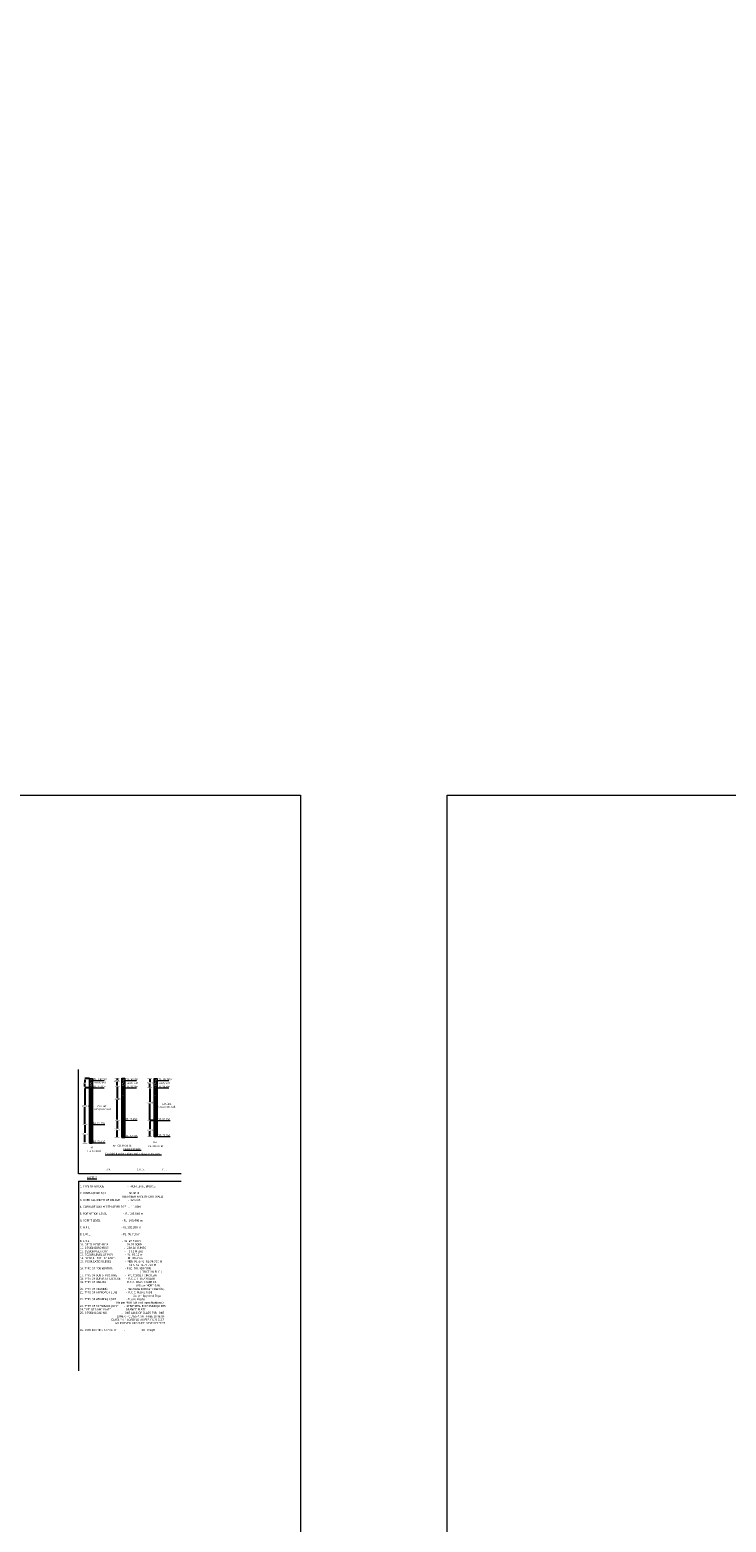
# Model space of a CAD drawing. Header units: millimetres. Extents: x -20950785 to 389010297, y -11535949 to 14056629.
# Tile 142 of 256: x 11696699 to 11985366, y -1696708 to -1078374. Entities that reach past the tile are written whole.
import ezdxf

# ---------------------------------------------------------------- set-up
doc = ezdxf.new("R2010")
doc.units = ezdxf.units.MM
doc.header["$LTSCALE"] = 60
doc.header["$MEASUREMENT"] = 0
doc.linetypes.add('DOT2', pattern=[0.125, 0, -0.125])
doc.styles.add('style1', font='txt.shx', dxfattribs={"height": 1})
doc.dimstyles.get("Standard").update_dxf_attribs({"dimtxt": 400, "dimasz": 215, "dimexe": 0.18, "dimexo": 0.0625, "dimgap": 0.09, "dimtad": 0, "dimtih": 1, "dimtoh": 1, "dimdec": 0, "dimzin": 4, "dimdsep": 46, "dimtxsty": 'Standard', "dimblk": 'OPEN90', "dimcen": 0, "dimadec": 0, "dimazin": 1, "dimtfac": 1, "dimtdec": 0, "dimtix": 1, "dimtofl": 0, "dimtmove": 0, "dimatfit": 3, "dimldrblk": 'OPEN30', "dimfxl": 1, "dimtolj": 1, "dimtzin": 0, "dimarcsym": 0})

# ---------------------------------------------------------------- blocks, each defined once
blk = doc.blocks.new('*D584')
at = {"color": 0, "linetype": 'Continuous', "lineweight": -2, "transparency": 16777216}
for p, q in [((11746386, -1512885), (11746385, -1512885)), ((11746386, -1513185), (11746386, -1514327)), ((11746385, -1516734), (11746386, -1516734)), ((11746386, -1516434), (11746386, -1515090))]:
    blk.add_line(p, q, dxfattribs=at)
at = {"color": 0, "linetype": 'Continuous', "lineweight": 9, "transparency": 16777216}
for points in [[(11746336, -1513185), (11746436, -1513185), (11746386, -1512885)], [(11746336, -1516434), (11746436, -1516434), (11746386, -1516734)]]:
    blk.add_solid(points, dxfattribs=at)
at = {"layer": 'Defpoints', "color": 0, "linetype": 'Continuous', "lineweight": 9, "transparency": 16777216}
for p in [(11746386, -1512885), (11746385, -1516734), (11746386, -1516734)]:
    blk.add_point(p, dxfattribs=at)
at = {"color": 0, "linetype": 'Continuous', "lineweight": 9, "transparency": 16777216, "insert": (11746386, -1514708), "char_height": 500, "attachment_point": 5}
blk.add_mtext('\\A1;{\\fTimes New Roman|b0|i0|c0|p18;\\H1.5x;3850}', dxfattribs=at)
blk = doc.blocks.new('*D585')
at = {"color": 0, "linetype": 'Continuous', "lineweight": -2, "transparency": 16777216}
for p, q in [((11746385, -1516734), (11746385, -1516734)), ((11746385, -1517034), (11746385, -1522552)), ((11746385, -1530034), (11746385, -1523315)), ((11746385, -1530334), (11746385, -1530334))]:
    blk.add_line(p, q, dxfattribs=at)
at = {"color": 0, "linetype": 'Continuous', "lineweight": 9, "transparency": 16777216}
for points in [[(11746335, -1517034), (11746435, -1517034), (11746385, -1516734)], [(11746335, -1530034), (11746435, -1530034), (11746385, -1530334)]]:
    blk.add_solid(points, dxfattribs=at)
at = {"layer": 'Defpoints', "color": 0, "linetype": 'Continuous', "lineweight": 9, "transparency": 16777216}
for p in [(11746385, -1516734), (11746385, -1530334), (11746385, -1530334)]:
    blk.add_point(p, dxfattribs=at)
at = {"color": 0, "linetype": 'Continuous', "lineweight": 9, "transparency": 16777216, "insert": (11746385, -1522933), "char_height": 500, "attachment_point": 5}
blk.add_mtext('\\A1;{\\fTimes New Roman|b0|i0|c0|p18;\\H1.5x;13600}', dxfattribs=at)
blk = doc.blocks.new('*D612')
at = {"color": 0, "linetype": 'Continuous', "lineweight": -2, "transparency": 16777216}
for p, q in [((11748300, -1530334), (11746385, -1530334)), ((11746386, -1530634), (11746386, -1533904)), ((11746386, -1537084), (11746385, -1537084)), ((11746386, -1536784), (11746386, -1534669))]:
    blk.add_line(p, q, dxfattribs=at)
at = {"color": 0, "linetype": 'Continuous', "lineweight": 9, "transparency": 16777216}
for points in [[(11746336, -1530634), (11746436, -1530634), (11746386, -1530334)], [(11746336, -1536784), (11746436, -1536784), (11746386, -1537084)]]:
    blk.add_solid(points, dxfattribs=at)
at = {"layer": 'Defpoints', "color": 0, "linetype": 'Continuous', "lineweight": 9, "transparency": 16777216}
for p in [(11746386, -1530334), (11748300, -1530334), (11746386, -1537084)]:
    blk.add_point(p, dxfattribs=at)
at = {"color": 0, "linetype": 'Continuous', "lineweight": 9, "transparency": 16777216, "insert": (11746386, -1534287), "char_height": 500, "attachment_point": 5}
blk.add_mtext('\\A1;{\\fTimes New Roman|b0|i0|c0|p18;\\H1.5x;6750}', dxfattribs=at)
blk = doc.blocks.new('*D586')
at = {"color": 0, "linetype": 'Continuous', "lineweight": -2, "transparency": 16777216}
for p, q in [((11732881, -1512701), (11732881, -1512701)), ((11732881, -1513001), (11732881, -1513534)), ((11732881, -1515821), (11732881, -1514297)), ((11732881, -1516121), (11732881, -1516121))]:
    blk.add_line(p, q, dxfattribs=at)
at = {"color": 0, "linetype": 'Continuous', "lineweight": 9, "transparency": 16777216}
for points in [[(11732831, -1513001), (11732931, -1513001), (11732881, -1512701)], [(11732831, -1515821), (11732931, -1515821), (11732881, -1516121)]]:
    blk.add_solid(points, dxfattribs=at)
at = {"layer": 'Defpoints', "color": 0, "linetype": 'Continuous', "lineweight": 9, "transparency": 16777216}
for p in [(11732881, -1512701), (11732881, -1516121), (11732881, -1516121)]:
    blk.add_point(p, dxfattribs=at)
at = {"color": 0, "linetype": 'Continuous', "lineweight": 9, "transparency": 16777216, "insert": (11732881, -1513915), "char_height": 500, "attachment_point": 5}
blk.add_mtext('\\A1;{\\fTimes New Roman|b0|i0|c0|p18;\\H1.5x;3420}', dxfattribs=at)
blk = doc.blocks.new('*D587')
at = {"color": 0, "linetype": 'Continuous', "lineweight": -2, "transparency": 16777216}
for p, q in [((11732876, -1516124), (11732875, -1516124)), ((11732876, -1516424), (11732876, -1521011)), ((11732876, -1529914), (11732876, -1521777)), ((11732865, -1530214), (11732876, -1530214))]:
    blk.add_line(p, q, dxfattribs=at)
at = {"color": 0, "linetype": 'Continuous', "lineweight": 9, "transparency": 16777216}
for points in [[(11732826, -1516424), (11732926, -1516424), (11732876, -1516124)], [(11732826, -1529914), (11732926, -1529914), (11732876, -1530214)]]:
    blk.add_solid(points, dxfattribs=at)
at = {"layer": 'Defpoints', "color": 0, "linetype": 'Continuous', "lineweight": 9, "transparency": 16777216}
for p in [(11732876, -1516124), (11732865, -1530214), (11732876, -1530214)]:
    blk.add_point(p, dxfattribs=at)
at = {"color": 0, "linetype": 'Continuous', "lineweight": 9, "transparency": 16777216, "insert": (11732876, -1521394), "char_height": 500, "attachment_point": 5}
blk.add_mtext('\\A1;{\\fTimes New Roman|b0|i0|c0|p18;\\H1.5x;14090}', dxfattribs=at)
blk = doc.blocks.new('*D588')
at = {"color": 0, "linetype": 'Continuous', "lineweight": -2, "transparency": 16777216}
for p, q in [((11732865, -1530214), (11732865, -1530214)), ((11732865, -1530514), (11732865, -1533607)), ((11732865, -1537039), (11732865, -1534372)), ((11732865, -1537339), (11732865, -1537339))]:
    blk.add_line(p, q, dxfattribs=at)
at = {"color": 0, "linetype": 'Continuous', "lineweight": 9, "transparency": 16777216}
for points in [[(11732815, -1530514), (11732915, -1530514), (11732865, -1530214)], [(11732815, -1537039), (11732915, -1537039), (11732865, -1537339)]]:
    blk.add_solid(points, dxfattribs=at)
at = {"layer": 'Defpoints', "color": 0, "linetype": 'Continuous', "lineweight": 9, "transparency": 16777216}
for p in [(11732865, -1530214), (11732865, -1530214), (11732865, -1537339)]:
    blk.add_point(p, dxfattribs=at)
at = {"color": 0, "linetype": 'Continuous', "lineweight": 9, "transparency": 16777216, "insert": (11732865, -1533990), "char_height": 500, "attachment_point": 5}
blk.add_mtext('\\A1;{\\fTimes New Roman|b0|i0|c0|p18;\\H1.5x;7125}', dxfattribs=at)
blk = doc.blocks.new('*D589')
at = {"color": 0, "linetype": 'Continuous', "lineweight": -2, "transparency": 16777216}
for p, q in [((11719555, -1516734), (11719555, -1516734)), ((11719555, -1517034), (11719555, -1523970)), ((11719555, -1531669), (11719555, -1524733)), ((11719555, -1531969), (11719555, -1531969))]:
    blk.add_line(p, q, dxfattribs=at)
at = {"color": 0, "linetype": 'Continuous', "lineweight": 9, "transparency": 16777216}
for points in [[(11719505, -1517034), (11719605, -1517034), (11719555, -1516734)], [(11719505, -1531669), (11719605, -1531669), (11719555, -1531969)]]:
    blk.add_solid(points, dxfattribs=at)
at = {"layer": 'Defpoints', "color": 0, "linetype": 'Continuous', "lineweight": 9, "transparency": 16777216}
for p in [(11719555, -1516734), (11719555, -1516734), (11719555, -1531969)]:
    blk.add_point(p, dxfattribs=at)
at = {"color": 0, "linetype": 'Continuous', "lineweight": 9, "transparency": 16777216, "insert": (11719555, -1524352), "char_height": 500, "attachment_point": 5}
blk.add_mtext('\\A1;{\\fTimes New Roman|b0|i0|c0|p18;\\H1.5x;13310}', dxfattribs=at)
blk = doc.blocks.new('*D590')
at = {"color": 0, "linetype": 'Continuous', "lineweight": -2, "transparency": 16777216}
for p, q in [((11719555, -1531969), (11719555, -1531969)), ((11719555, -1532269), (11719555, -1535414)), ((11719555, -1539325), (11719555, -1536180)), ((11719555, -1539625), (11719555, -1539625))]:
    blk.add_line(p, q, dxfattribs=at)
at = {"color": 0, "linetype": 'Continuous', "lineweight": 9, "transparency": 16777216}
for points in [[(11719505, -1532269), (11719605, -1532269), (11719555, -1531969)], [(11719505, -1539325), (11719605, -1539325), (11719555, -1539625)]]:
    blk.add_solid(points, dxfattribs=at)
at = {"layer": 'Defpoints', "color": 0, "linetype": 'Continuous', "lineweight": 9, "transparency": 16777216}
for p in [(11719555, -1531969), (11719555, -1539625), (11719555, -1539625)]:
    blk.add_point(p, dxfattribs=at)
at = {"color": 0, "linetype": 'Continuous', "lineweight": 9, "transparency": 16777216, "insert": (11719555, -1535797), "char_height": 500, "attachment_point": 5}
blk.add_mtext('\\A1;{\\fTimes New Roman|b0|i0|c0|p18;\\H1.5x;7655}', dxfattribs=at)
blk = doc.blocks.new('*D613')
at = {"color": 0, "linetype": 'Continuous', "lineweight": -2, "ltscale": 2, "transparency": 16777216}
for p, q in [((11721469, -1512894), (11719554, -1512894)), ((11719554, -1513394), (11719554, -1514560)), ((11719554, -1516234), (11719554, -1515069)), ((11721469, -1516734), (11719554, -1516734))]:
    blk.add_line(p, q, dxfattribs=at)
at = {"color": 0, "linetype": 'Continuous', "lineweight": 9, "ltscale": 2, "transparency": 16777216}
for points in [[(11719471, -1513394), (11719638, -1513394), (11719554, -1512894)], [(11719471, -1516234), (11719638, -1516234), (11719554, -1516734)]]:
    blk.add_solid(points, dxfattribs=at)
at = {"layer": 'Defpoints', "color": 0, "linetype": 'Continuous', "lineweight": 9, "ltscale": 2, "transparency": 16777216}
for p in [(11721469, -1512894), (11719554, -1516734), (11721469, -1516734)]:
    blk.add_point(p, dxfattribs=at)
at = {"color": 0, "linetype": 'Continuous', "lineweight": 9, "ltscale": 2, "transparency": 16777216, "insert": (11719554, -1514814), "char_height": 500, "attachment_point": 5}
blk.add_mtext('\\A1;{\\fTimes New Roman|b0|i0|c0|p18;3840}', dxfattribs=at)

msp = doc.modelspace()

# ---------------------------------------------------------------- hatches: boundary and pattern name
at = {"linetype": 'Continuous', "lineweight": 9}
h = msp.add_hatch(dxfattribs=at)
h.set_pattern_fill('AR-CONC', color=256, scale=80)
h.set_pattern_definition([(50, (4209118.57, -1283861.8), (573.808146, -50.201708), [60, -660]), (355, (4209118.57, -1283861.8), (-111.001067, 601.753707), [48, -528]), (100.4514445, (4209166.4, -1283866), (462.807077, 551.551993), [50.992154, -560.91369]), (46.1842, (4209118.6, -1283701.8), (853.793065, -132.415425), [90, -990]), (96.635635, (4209189.7, -1283712.85), (747.72956, 779.29488), [76.48827, -841.37101]), (351.184164, (4209118.6, -1283701.8), (747.72956, 779.29488), [72, -792]), (21, (4209198.57, -1283741.8), (477.525642, -322.095113), [60, -660]), (326, (4209198.57, -1283741.8), (194.652266, 580.120036), [48, -528]), (71.451445, (4209238.36, -1283768.66), (672.1779, 258.024922), [50.99215, -560.91369]), (37.5, (4209118.57, -1283861.82), (9.727884, 266.315083), [0, -521.6, 0, -536, 0, -530]), (7.5, (4209118.57, -1283861.82), (210.45563, 315.52937), [0, -305.6, 0, -509.6, 0, -202]), (327.5, (4208940.17, -1283861.82), (427.057949, -18.0438974), [0, -200, 0, -624, 0, -828]), (317.5, (4208860.17, -1283861.8), (466.548935, 80.083986), [0, -260, 0, -414.4, 0, -588])])
h.paths.add_polyline_path([(11722650.95, -1512892.66), (11721450.95, -1512892.66), (11721469.49, -1516734.11), (11722669.49, -1516734.11)])
h = msp.add_hatch(dxfattribs=at)
h.set_pattern_fill('AR-CONC', color=256, scale=80)
h.set_pattern_definition([(50, (4222544.05, -1283861.8), (573.808146, -50.201708), [60, -660]), (355, (4222544.05, -1283861.8), (-111.001067, 601.753707), [48, -528]), (100.4514445, (4222591.87, -1283866), (462.807077, 551.551993), [50.992154, -560.91369]), (46.1842, (4222544.05, -1283701.8), (853.793065, -132.415425), [90, -990]), (96.635635, (4222615.2, -1283712.85), (747.72956, 779.29488), [76.48827, -841.37101]), (351.184164, (4222544.05, -1283701.8), (747.72956, 779.29488), [72, -792]), (21, (4222624.05, -1283741.8), (477.525642, -322.095113), [60, -660]), (326, (4222624.05, -1283741.8), (194.652266, 580.120036), [48, -528]), (71.451445, (4222663.85, -1283768.66), (672.1779, 258.024922), [50.99215, -560.91369]), (37.5, (4222544.05, -1283861.82), (9.727884, 266.315083), [0, -521.6, 0, -536, 0, -530]), (7.5, (4222544.05, -1283861.82), (210.45563, 315.52937), [0, -305.6, 0, -509.6, 0, -202]), (327.5, (4222365.65, -1283861.82), (427.057949, -18.0438974), [0, -200, 0, -624, 0, -828]), (317.5, (4222285.65, -1283861.8), (466.548935, 80.083986), [0, -260, 0, -414.4, 0, -588])])
h.paths.add_polyline_path([(11736094.98, -1512710.2), (11734894.98, -1512710.2), (11734894.98, -1516077.97), (11736094.98, -1516077.97)])
h = msp.add_hatch(dxfattribs=at)
h.set_pattern_fill('AR-CONC', color=256, scale=80)
h.set_pattern_definition([(50, (4235948.7, -1283861.8), (573.808146, -50.201708), [60, -660]), (355, (4235948.7, -1283861.8), (-111.001067, 601.753707), [48, -528]), (100.4514445, (4235996.5, -1283866), (462.807077, 551.551993), [50.992154, -560.91369]), (46.1842, (4235948.7, -1283701.8), (853.793065, -132.415425), [90, -990]), (96.635635, (4236019.84, -1283712.85), (747.72956, 779.29488), [76.48827, -841.37101]), (351.184164, (4235948.7, -1283701.8), (747.72956, 779.29488), [72, -792]), (21, (4236028.7, -1283741.8), (477.525642, -322.095113), [60, -660]), (326, (4236028.7, -1283741.8), (194.652266, 580.120036), [48, -528]), (71.451445, (4236068.5, -1283768.66), (672.1779, 258.024922), [50.99215, -560.91369]), (37.5, (4235948.7, -1283861.82), (9.727884, 266.315083), [0, -521.6, 0, -536, 0, -530]), (7.5, (4235948.7, -1283861.82), (210.45563, 315.52937), [0, -305.6, 0, -509.6, 0, -202]), (327.5, (4235770.3, -1283861.82), (427.057949, -18.0438974), [0, -200, 0, -624, 0, -828]), (317.5, (4235690.3, -1283861.8), (466.548935, 80.083986), [0, -260, 0, -414.4, 0, -588])])
h.paths.add_polyline_path([(11749499.62, -1512881.04), (11748299.62, -1512881.04), (11748299.62, -1516734.11), (11749499.62, -1516734.11)])
h = msp.add_hatch(dxfattribs=at)
h.set_pattern_fill('ANSI33', color=256, scale=2000)
h.set_pattern_definition([(45, (4209118.57, -1283861.8), (-353.55339, 353.55339), []), (45, (4209472.1, -1283861.8), (-353.55339, 353.55339), [250, -125])])
h.paths.add_polyline_path([(11721469.49, -1532030.13), (11722669.49, -1531933.31), (11722669.49, -1516734.11), (11721469.49, -1516734.11)])
h = msp.add_hatch(dxfattribs=at)
h.set_pattern_fill('ANSI33', color=256, scale=2000)
h.set_pattern_definition([(45, (4222544.05, -1283861.8), (-353.55339, 353.55339), []), (45, (4222897.6, -1283861.8), (-353.55339, 353.55339), [250, -125])])
h.paths.add_polyline_path([(11736094.98, -1516077.97), (11734894.98, -1516077.97), (11734894.98, -1530334.11), (11736094.98, -1530334.11)])
h = msp.add_hatch(dxfattribs=at)
h.set_pattern_fill('ANSI33', color=256, scale=2000)
h.set_pattern_definition([(45, (4235948.7, -1283861.8), (-353.55339, 353.55339), []), (45, (4236302.25, -1283861.8), (-353.55339, 353.55339), [250, -125])])
h.paths.add_polyline_path([(11749499.62, -1516734.11), (11748299.62, -1516734.11), (11748299.62, -1530334.11), (11749499.62, -1530334.11)])
h = msp.add_hatch(dxfattribs=at)
h.set_pattern_fill('ANSI37', color=256, scale=2000)
h.set_pattern_definition([(45, (4258999.5, -1286809.9), (-176.776695, 176.776695), []), (135, (4258999.5, -1286809.9), (-176.776695, -176.776695), [])])
h.paths.add_polyline_path([(11722669.49, -1531933.31), (11721469.49, -1532030.13), (11721469.49, -1539611.66), (11722669.49, -1539611.66)])
h = msp.add_hatch(dxfattribs=at)
h.set_pattern_fill('ANSI37', color=256, scale=2000)
h.set_pattern_definition([(45, (4222544.05, -1283861.82), (-176.776695, 176.776695), []), (135, (4222544.05, -1283861.82), (-176.776695, -176.776695), [])])
h.paths.add_polyline_path([(11736094.98, -1530214.11), (11734894.98, -1530214.11), (11734894.98, -1537253.76), (11736094.98, -1537253.76)])
h = msp.add_hatch(dxfattribs=at)
h.set_pattern_fill('ANSI37', color=256, scale=2000)
h.set_pattern_definition([(45, (4235948.7, -1283861.82), (-176.776695, 176.776695), []), (135, (4235948.7, -1283861.82), (-176.776695, -176.776695), [])])
h.paths.add_polyline_path([(11749499.62, -1530334.11), (11748299.62, -1530334.11), (11748299.62, -1537051.64), (11749499.62, -1537051.64)])

# ---------------------------------------------------------------- linework, layer by layer
for p, q in [((11716911.93, -1552425.38, -17483.87), (11716911.93, -1509124.08, -17483.87)), ((11721450.95, -1512892.66, -17483.87), (11722650.95, -1512892.66, -17483.87)), ((11721469.49, -1539611.66, -17483.87), (11721450.95, -1512892.66, -17483.87)), ((11722650.95, -1512892.66, -17483.87), (11722669.49, -1539611.66, -17483.87)), ((11722955.07, -1513734.11, -17483.87), (11727450.63, -1513734.11, -17483.87)), ((11734894.98, -1512700.53, -17483.87), (11736094.98, -1512700.53, -17483.87)), ((11734894.98, -1537276.79, -17483.87), (11734894.98, -1512700.53, -17483.87)), ((11736094.98, -1512700.53, -17483.87), (11736094.98, -1537276.79, -17483.87)), ((11736380.56, -1513734.11, -17483.87), (11740876.11, -1513734.11, -17483.87)), ((11748299.62, -1512884.64, -17483.87), (11749499.62, -1512884.64, -17483.87)), ((11748299.62, -1537081.11, -17483.87), (11748299.62, -1512884.64, -17483.87)), ((11749499.62, -1512884.64, -17483.87), (11749499.62, -1537081.11, -17483.87)), ((11749785.2, -1513734.11, -17483.87), (11754280.75, -1513734.11, -17483.87)), ((11721469.49, -1516734.11, -17483.87), (11722669.49, -1516734.11, -17483.87)), ((11722955.07, -1516734.08, -17483.87), (11727450.63, -1516734.08, -17483.87)), ((11734894.98, -1516077.97, -17483.87), (11736094.98, -1516077.97, -17483.87)), ((11736380.56, -1516734.11, -17483.87), (11740876.11, -1516734.11, -17483.87)), ((11748299.62, -1516734.11, -17483.87), (11749499.62, -1516734.11, -17483.87)), ((11749785.2, -1516734.11, -17483.87), (11754280.75, -1516734.11, -17483.87)), ((11721469.49, -1531968.51, -17483.87), (11722669.49, -1531968.51, -17483.87)), ((11722739.03, -1531968.51, -17483.87), (11727793.58, -1531968.51, -17483.87)), ((11734894.98, -1530214.11, -17483.87), (11736094.98, -1530214.11, -17483.87)), ((11736112.77, -1530215.02, -17483.87), (11741167.31, -1530213.19, -17483.87)), ((11748299.62, -1530334.11, -17483.87), (11749499.62, -1530334.11, -17483.87)), ((11749785.2, -1530334.11, -17483.87), (11754839.75, -1530334.11, -17483.87)), ((11721469.49, -1539611.66, -17483.87), (11722669.49, -1539611.66, -17483.87)), ((11722887.9, -1539602.06, -17483.87), (11727942.44, -1539602.06, -17483.87)), ((11734894.98, -1537276.79, -17483.87), (11736094.98, -1537276.79, -17483.87)), ((11736094.98, -1537276.79, -17483.87), (11734894.98, -1537276.79, -17483.87)), ((11736244.04, -1537184.45, -17483.87), (11741298.59, -1537184.45, -17483.87)), ((11749499.62, -1537081.11, -17483.87), (11748299.62, -1537081.11, -17483.87)), ((11749785.2, -1536978.2, -17483.87), (11754839.75, -1536978.2, -17483.87)), ((11759502.71, -1552425.38, -17483.87), (11716911.93, -1552425.38, -17483.87)), ((11716918.53, -1555463.81, -23625), (11716918.53, -1622031.32, -23625)), ((11716918.53, -1555463.81, -23625), (11759502.71, -1555463.81, -23625)), ((11716927.32, -1616735.07, -23625), (11716927.32, -1633994.9, -23625))]:
    msp.add_line(p, q, dxfattribs=at)
at = {"linetype": 'DOT2', "lineweight": 9, "ltscale": 2}
for p, q in [((11733788.5, -1512700.53, -17483.87), (11731973.32, -1512700.53, -17483.87)), ((11747292.46, -1512884.64, -17483.87), (11745477.28, -1512884.64, -17483.87)), ((11733887.82, -1516136.93, -17483.87), (11732072.64, -1516136.93, -17483.87)), ((11747292.46, -1516734.11, -17483.87), (11745477.28, -1516734.11, -17483.87)), ((11720462.34, -1531969.3, -17483.87), (11718647.15, -1531969.3, -17483.87)), ((11733887.82, -1530214.11, -17483.87), (11732072.64, -1530214.11, -17483.87)), ((11747292.46, -1530334.11, -17483.87), (11745477.28, -1530334.11, -17483.87)), ((11720462.34, -1539624.77, -17483.87), (11718647.15, -1539624.77, -17483.87)), ((11733772.71, -1537338.68, -17483.87), (11731957.53, -1537338.68, -17483.87)), ((11747292.84, -1537085.67, -17483.87), (11745477.66, -1537085.67, -17483.87))]:
    msp.add_line(p, q, dxfattribs=at)
at = {"color": 7, "linetype": 'Continuous', "lineweight": 9, "ltscale": 2}
for points in [[(11115050, -1395468.5), (11808899.5, -1395468.5), (11808899.5, -1853200), (11115050, -1853200)], [(11869702, -1395468.5), (12563551.5, -1395468.5), (12563551.5, -1853200), (11869702, -1853200)]]:
    msp.add_lwpolyline(points, close=True, dxfattribs=at)

# ---------------------------------------------------------------- texts
at = {"linetype": 'Continuous', "lineweight": 9, "char_height": 750, "attachment_point": 1}
for s, insert, width in [('\\pi2740.72241;{\\fTimes New Roman|b0|i0|c0|p18;compacted \\P\\pi4359.6842;soil\\H1.00001x;\\P\\pi0;      }', (9455324.8, -1080999.57), 10242.62), ('\\pi2740.72241;{\\fTimes New Roman|b0|i0|c0|p18;compacted \\P\\pi4359.6842;soil\\H1.00001x;\\P\\pi0;      }', (9482129.83, -1078438.26), 10242.62), ('\\pi2917.05681;{\\fTimes New Roman|b0|i0|c0|p18;\\LCertified that the boring details  shown are correct.}', (10162216.56, -1091128.85), 28256.2477), ('\\pi3313.63157;{\\fTimes New Roman|b0|i0|c0|p18;medium \\P\\pi1814.9834;compacted soil\\H1.00001x;\\P\\pi0;      }', (10471525.12, -1523931.04, -17483.87), 10242.62), ('\\pi3313.63157;{\\fTimes New Roman|b0|i0|c0|p18;medium \\P\\pi1814.9834;compacted soil\\H1.00001x;\\P\\pi0;      }', (10498330.15, -1522913.25, -17483.87), 10242.62), ('\\pi3313.63157;{\\fTimes New Roman|b0|i0|c0|p18;medium \\P\\pi1814.9834;compacted soil\\H1.00001x;\\P\\pi0;      }', (11721469.49, -1523931.04, -17483.87), 10242.62), ('\\pi3313.63157;{\\fTimes New Roman|b0|i0|c0|p18;medium \\P\\pi1814.9834;compacted soil\\H1.00001x;\\P\\pi0;      }', (11748274.52, -1522913.25, -17483.87), 10242.62), ('\\pi2917.05681;{\\fTimes New Roman|b0|i0|c0|p18;\\LCertified that the boring details  shown are correct.}', (10475118.14, -1543620.32, -17483.87), 28256.2477), ('\\pi2917.05681;{\\fTimes New Roman|b0|i0|c0|p18;\\LCertified that the boring details  shown are correct.}', (11725062.51, -1543620.32, -17483.87), 28256.2477)]:
    msp.add_mtext(s, dxfattribs=dict(at, insert=insert, width=width))
at = {"linetype": 'Continuous', "insert": (8030285.91, -1147123.55), "char_height": 750, "width": 22678.6984, "attachment_point": 1, "style": 'style1'}
msp.add_mtext('\\pi6024.46095;{\\fTimes New Roman|b0|i0|c0|p18;\\LELEVATION OF PIER \\P\\pi3569.25186;ALONG CURRENT DIRECTION  }', dxfattribs=at)
at = {"linetype": 'Continuous', "lineweight": 9, "attachment_point": 1, "style": 'style1'}
for s, insert, char_height, width in [('\\pi6024.46095;{\\fTimes New Roman|b0|i0|c0|p18;\\LELEVATION OF PIER \\P\\pi3569.25186;ALONG CURRENT DIRECTION  }', (9385850.86, -1147123.55), 750, 22678.6984), ('\\pi6024.46095;{\\fTimes New Roman|b0|i0|c0|p18;\\LELEVATION OF PIER \\P\\pi3569.25186;ALONG CURRENT DIRECTION  }', (10088318.98, -1147123.55), 750, 22678.6984), ("{\\fTahoma|b0|i0|c0|p34;\\H1.4575x;1. TYPE OF BRIDGE                             -  HIGH LEVEL BRIDGE\\P \\P2. LENTH OF BRIDGE                          - 60.00 M \\P                                                    ( BETWEEN FACE OF DIRT WALL)  \\P3. OVER ALL WIDTH OF BRIDGE          -  12.00M.\\P\\P4. CARRAGE WAY WIDTH OF BRIDGE   -  11.00M             \\P\\P5. FORMATION LEVEL                    -  RL 105.565 m\\P\\P6. SOFFIT LEVEL                           - RL  103.400 m\\P\\P7. H.F.L.                                       - RL 102.200 m\\P\\P8. L.W.L.                                      - RL  96.710 m\\P\\P9. L.B.L.                                        - RL  96.710 m\\P10. CATCHMENT AREA                    -  29.29 SQKM\\P11. DESIGN DISCHRGE                   -   288.68 CUMEC\\P12. DESIGN VELOCITY                     -    1.11 M /sec\\P13. SCOUR LEVEL AT PIER               -  RL  93.12 m \\P14.  SCOUR LEVEL AT ABUT.            -  RL  96.43 m\\P15.  FOUNDATION LEVEL                 -  PIER  P1 & P2  RL-74.700 M\\P                                                  ^I     A1 & A2 RL-76.700 M\\P16. TYPE OF FOUNDATION               - PILE  FOUNDATION \\P                                                                           ( FRICTION PILE ) \\P17. TYPE OF SUB STRUCTURE          -  R.C.C.SOLID CIRCULAR             \\P18. TYPE OF SUPER STRUCTURE       -  R.C.C. T  BEAM SLAB \\P19. TYPE OF RAILING                       -  R.C.C. CRASH BARRIER \\P                                                                      (AS per MORT & H)\\P20. TYPE OF BEARING                      -  Neoprene Estomeric Bearing.\\P21. TYPE OF APPROACH SLAB           -  R.C.C. M30 GRADE \\P                                                                  (As per Approval Drg.)\\P22. TYPE OF WEARING COAT             - Mastic Asphalt \\P                                             (As per MORT&H and  specifications.)\\P23. TYPE OF EXPANSION JOINT       -  STRIP SEAL EXPANSION JOINTS  \\P24.TYPE OF NAME PLATE               -  GRANITE PLATE \\P25. DESIGN LOADING                  -   ONE LANE OF CLASS 70R+ONE                                                                                                                     \\P                                              LANE OF CLASS A OR THREE LANE OF\\P                                       CLASS '' A '' LOADING  AS PER IRC 6:2017\\P                                            WHICHEVER  PRODUCE  SEVER EFFECT.\\P \\P26. SAFE BEARING CAPACITY         -                     30  T/ Sqm\\H0.68611x;\\P      }", (11717437.87, -1557115), 583.2, 41649.7269), ('\\pi6024.46095;{\\fTimes New Roman|b0|i0|c0|p18;\\LELEVATION OF PIER \\P\\pi3569.25186;ALONG CURRENT DIRECTION  }', (10046282.47, -1573923.48), 750, 22678.6984), ('\\pi6024.46095;{\\fTimes New Roman|b0|i0|c0|p18;\\LELEVATION OF PIER \\P\\pi3569.25186;ALONG CURRENT DIRECTION  }', (11296226.84, -1573923.48), 750, 22678.6984)]:
    msp.add_mtext(s, dxfattribs=dict(at, insert=insert, char_height=char_height, width=width))
at = {"linetype": 'Continuous', "lineweight": 9, "char_height": 750, "attachment_point": 1}
for s, insert in [('{\\fTimes New Roman|b0|i0|c0|p18; RL 100.940}', (11722806.01, -1512833.31, -17483.87)), ('{\\fTimes New Roman|b0|i0|c0|p18;sandy soil}', (11723470.12, -1514177.29, -17483.87)), ('{\\fTimes New Roman|b0|i0|c0|p18; RL 96.800}', (11736231.49, -1512833.31, -17483.87)), ('{\\fTimes New Roman|b0|i0|c0|p18;sandy soil}', (11736895.6, -1514335.69, -17483.87)), ('{\\fTimes New Roman|b0|i0|c0|p18; RL 100.500}', (11749636.14, -1512833.31, -17483.87)), ('{\\fTimes New Roman|b0|i0|c0|p18;sandy soil}', (11750039.96, -1514335.69, -17483.87)), ('{\\fTimes New Roman|b0|i0|c0|p18; RL 97.100}', (11722806.01, -1515833.29, -17483.87)), ('{\\fTimes New Roman|b0|i0|c0|p18; RL 93.380}', (11736231.49, -1515833.31, -17483.87)), ('{\\fTimes New Roman|b0|i0|c0|p18; RL 96.650}', (11749636.14, -1515833.31, -17483.87)), ('{\\fTimes New Roman|b0|i0|c0|p18; RL 83.790}', (11722589.97, -1531067.72, -17483.87)), ('{\\fTimes New Roman|b0|i0|c0|p18; RL 79.290}', (11735963.7, -1529312.4, -17483.87)), ('{\\fTimes New Roman|b0|i0|c0|p18; RL 83.050}', (11749636.14, -1529433.31, -17483.87)), ('{\\fTimes New Roman|b0|i0|c0|p18; RL 76.135}', (11722738.83, -1538701.26, -17483.87)), ('{\\fTimes New Roman|b0|i0|c0|p18; RL 72.165}', (11736094.98, -1536283.65, -17483.87)), ('{\\fTimes New Roman|b0|i0|c0|p18;B3}', (11747969.12, -1538892.99, -17483.87)), ('{\\fTimes New Roman|b0|i0|c0|p18; RL 76.300}', (11749636.14, -1536077.41, -17483.87)), ('{\\fTimes New Roman|b0|i0|c0|p18;CH.40.00 M}', (11720433.48, -1542625.71, -17483.87)), ('{\\fTimes New Roman|b0|i0|c0|p18;B1}', (11721733.62, -1541105.31, -17483.87)), ('{\\fTimes New Roman|b0|i0|c0|p18;B2}', (11731071.75, -1540426.97, -17483.87)), ('{\\fTimes New Roman|b0|i0|c0|p18;CH.80.00 M}', (11733029.49, -1540316.09, -17483.87)), ('{\\fTimes New Roman|b0|i0|c0|p18;\\LCERTIFICATE}', (11735524.57, -1541689.4, -17483.87)), ('{\\fTimes New Roman|b0|i0|c0|p18;CH.100.00 M}', (11745654.4, -1540538.66, -17483.87))]:
    msp.add_mtext(s, dxfattribs=dict(at, insert=insert))
at = {"linetype": 'Continuous', "lineweight": 9, "attachment_point": 1, "style": 'style1'}
for s, insert, char_height in [('{\\fTimes New Roman|b0|i0|c0|p18;\\H0.90422x;S/E \\H1.10592x;                      }', (11728439.83, -1550175.21, -17483.87), 829.44), ('{\\fTimes New Roman|b0|i0|c0|p18;\\H0.90422x;S.D.O. \\H1.10592x;                        }', (11741041.96, -1550175.21, -17483.87), 829.44), ('{\\fTimes New Roman|b0|i0|c0|p18;\\H0.90422x;E.E.  \\H1.10592x;                      }', (11751693.78, -1550175.21, -17483.87), 829.44), ('{\\fTimes New Roman|b0|i0|c0|p18;\\LNOTE S}', (11720415.71, -1553585.95, -23625), 777.6)]:
    msp.add_mtext(s, dxfattribs=dict(at, insert=insert, char_height=char_height))

# ---------------------------------------------------------------- dimensions: what is measured, and where the dimension line sits
at = {"linetype": 'Continuous', "lineweight": 9, "ltscale": 2}
dim = msp.add_linear_dim(base=(11719554.37, -1516734.11, -17483.87), p1=(11721469.49, -1512894.36, -17483.87), p2=(11721469.49, -1516734.11, -17483.87), angle=90, text='{\\fTimes New Roman|b0|i0|c0|p18;<>}', dimstyle='Standard', override={"dimtxt": 500, "dimasz": 500, "dimfxl": 300}, dxfattribs=at)
dim.commit()
dim.dimension.update_dxf_attribs({"geometry": '*D613', "text_midpoint": (11719554.37, -1514814.23, -17483.87)})
at = {"linetype": 'Continuous', "lineweight": 9}
for base, p1, p2, picture, middle in [((11732880.91, -1516121.02, -17483.87), (11732880.91, -1512700.53, -17483.87), (11732880.91, -1516121.02, -17483.87), '*D586', (11732880.91, -1513915.39, -17483.87)), ((11746385.63, -1516734.11, -17483.87), (11746385.63, -1512884.58, -17483.87), (11746384.69, -1516734.11, -17483.87), '*D584', (11746385.63, -1514708.5, -17483.87)), ((11732875.67, -1530214.11, -17483.87), (11732875.67, -1516123.96, -17483.87), (11732865.3, -1530214.11, -17483.87), '*D587', (11732875.67, -1521393.9, -17483.87)), ((11746384.87, -1530334.11, -17483.87), (11746384.87, -1516734.11, -17483.87), (11746384.87, -1530334.11, -17483.87), '*D585', (11746384.87, -1522933.38, -17483.87)), ((11732865.3, -1530214.11, -17483.87), (11732865.3, -1537338.68, -17483.87), (11732865.3, -1530214.11, -17483.87), '*D588', (11732865.3, -1533989.82, -17483.87)), ((11746385.57, -1530334.11, -17483.87), (11746385.57, -1537083.79, -17483.87), (11748299.62, -1530334.11, -17483.87), '*D612', (11746385.57, -1534286.72, -17483.87))]:
    dim = msp.add_linear_dim(base=base, p1=p1, p2=p2, angle=90, text='{\\fTimes New Roman|b0|i0|c0|p18;\\H1.5x;<>}', dimstyle='Standard', override={"dimtxt": 500, "dimasz": 300, "dimfxl": 300}, dxfattribs=at)
    dim.commit()
    dim.dimension.update_dxf_attribs({"geometry": picture, "text_midpoint": middle, "dimtype": 160})
for base, p2, text, picture, middle in [((11719554.75, -1516734.11, -17483.87), (11719554.75, -1516734.11, -17483.87), '{\\fTimes New Roman|b0|i0|c0|p18;\\H1.5x;13310}', '*D589', (11719554.75, -1524351.7, -17483.87)), ((11719554.75, -1539624.77, -17483.87), (11719554.75, -1539624.77, -17483.87), '{\\fTimes New Roman|b0|i0|c0|p18;\\H1.5x;<>}', '*D590', (11719554.75, -1535797.04, -17483.87))]:
    dim = msp.add_linear_dim(base=base, p1=(11719554.75, -1531969.3, -17483.87), p2=p2, angle=90, text=text, dimstyle='Standard', override={"dimtxt": 500, "dimasz": 300, "dimfxl": 300}, dxfattribs=at)
    dim.commit()
    dim.dimension.update_dxf_attribs({"geometry": picture, "text_midpoint": middle})

doc.saveas('drawing.dxf')
